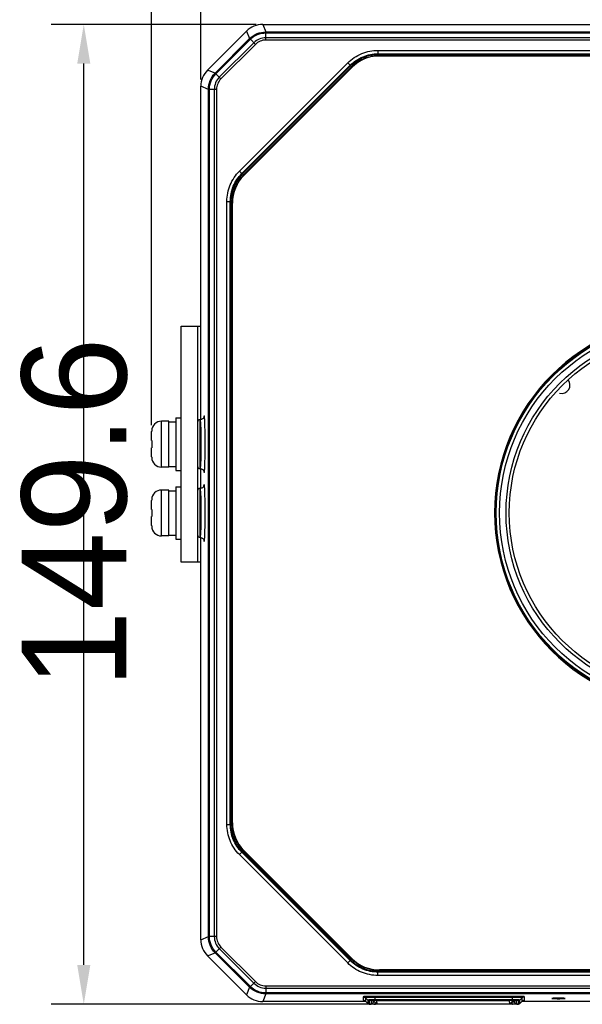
# Model space of a CAD drawing. Header units: millimetres. Extents: x 53 to 498, y 187 to 325.
# Tile 1 of 12: x 53 to 96, y 209 to 285. Entities that reach past the tile are written whole.
import ezdxf

# ---------------------------------------------------------------- set-up
doc = ezdxf.new("R2010")
doc.units = ezdxf.units.MM
doc.header["$LTSCALE"] = 2
doc.header["$PDMODE"] = 3
doc.header["$PDSIZE"] = 8
doc.layers.get('0').update_dxf_attribs({"linetype": 'CONTINUOUS'})
doc.layers.get('Defpoints').update_dxf_attribs({"linetype": 'CONTINUOUS'})
doc.layers.add('00_COMPONENTS', color=7, linetype='CONTINUOUS')
doc.layers.add('51__DRAFT_DIMS', color=7, linetype='CONTINUOUS')
doc.styles.get("Standard").update_dxf_attribs({"font": 'simfang.ttf'})
doc.dimstyles.new('DIMSTYLE_1', dxfattribs={"dimtxt": 3, "dimasz": 3, "dimexe": 2.5, "dimexo": 0.5, "dimgap": 0.75, "dimtad": 1, "dimdec": 1, "dimlfac": 2, "dimdsep": 46, "dimtxsty": 'STANDARD', "dimblk": '_FILLED', "dimblk1": '_FILLED', "dimblk2": '_FILLED', "dimcen": 0.09, "dimclrt": 3, "dimazin": 2, "dimtp": 0.5, "dimtm": 0.5, "dimtfac": 1, "dimtdec": 1, "dimtofl": 0, "dimtmove": 0, "dimatfit": 3, "dimldrblk": '_FILLED', "dimfxl": 1, "dimtolj": 1, "dimarcsym": 0})
doc.dimstyles.new('DIMSTYLE_2', dxfattribs={"dimtxt": 3, "dimasz": 3, "dimexe": 2.5, "dimexo": 0.5, "dimgap": 0.75, "dimtad": 1, "dimlfac": 2, "dimdsep": 46, "dimtxsty": 'STANDARD', "dimblk": '_FILLED', "dimblk1": '_FILLED', "dimblk2": '_FILLED', "dimcen": 0.09, "dimclrt": 3, "dimazin": 2, "dimtp": 0.5, "dimtm": 0.5, "dimtfac": 1, "dimtofl": 0, "dimtmove": 0, "dimatfit": 3, "dimldrblk": '_FILLED', "dimfxl": 1, "dimtolj": 1, "dimarcsym": 0})

# ---------------------------------------------------------------- blocks, each defined once
blk = doc.blocks.new('_FILLED')
at = {"color": 0, "linetype": 'ByBlock'}
blk.add_solid([(0, 0), (-1, 0.167), (-1, -0.167)], dxfattribs=at)
blk = doc.blocks.new('*D1')
at = {"layer": '51__DRAFT_DIMS', "color": 0, "lineweight": -2}
for p, q in [((67.113, 279.958), (67.113, 309.388)), ((141.702, 279.958), (141.702, 309.388)), ((70.113, 306.888), (138.702, 306.888))]:
    blk.add_line(p, q, dxfattribs=at)
at = {"layer": 'Defpoints', "color": 0}
for p in [(141.702, 306.888), (67.113, 279.458), (141.702, 279.458)]:
    blk.add_point(p, dxfattribs=at)
at = {"layer": '51__DRAFT_DIMS', "color": 0, "linetype": 'ByBlock', "lineweight": -2, "xscale": 3, "yscale": 3, "zscale": 3, "rotation": 180}
blk.add_blockref('_FILLED', (67.113, 306.888), dxfattribs=at)
at = {"layer": '51__DRAFT_DIMS', "color": 0, "linetype": 'ByBlock', "lineweight": -2, "xscale": 3, "yscale": 3, "zscale": 3}
blk.add_blockref('_FILLED', (141.702, 306.888), dxfattribs=at)
at = {"layer": '51__DRAFT_DIMS', "color": 3, "insert": (104.484, 311.638), "char_height": 3, "attachment_point": 2, "line_spacing_factor": 0.9}
blk.add_mtext('\\A1;\\A1;{\\fFZLanTingHei-R-GBK|b0|i0|c134|p2;\\H2.666667x;\\C0;149.2}', dxfattribs=at)
blk = doc.blocks.new('*D2')
at = {"layer": '51__DRAFT_DIMS', "color": 0, "lineweight": -2}
for p, q in [((63.357, 253.596), (63.357, 322.277)), ((145.457, 253.596), (145.457, 322.277)), ((142.457, 319.777), (66.357, 319.777))]:
    blk.add_line(p, q, dxfattribs=at)
at = {"layer": 'Defpoints', "color": 0}
for p in [(63.357, 319.777), (63.357, 253.096), (145.457, 253.096)]:
    blk.add_point(p, dxfattribs=at)
at = {"layer": '51__DRAFT_DIMS', "color": 0, "linetype": 'ByBlock', "lineweight": -2, "xscale": 3, "yscale": 3, "zscale": 3, "rotation": 180}
blk.add_blockref('_FILLED', (63.357, 319.777), dxfattribs=at)
at = {"layer": '51__DRAFT_DIMS', "color": 0, "linetype": 'ByBlock', "lineweight": -2, "xscale": 3, "yscale": 3, "zscale": 3}
blk.add_blockref('_FILLED', (145.457, 319.777), dxfattribs=at)
at = {"layer": '51__DRAFT_DIMS', "color": 3, "insert": (104.594, 324.527), "char_height": 3, "attachment_point": 2, "line_spacing_factor": 0.9}
blk.add_mtext('\\A1;\\A1;{\\fFZLanTingHei-R-GBK|b0|i0|c134|p2;\\H2.666667x;\\C0;164.2}', dxfattribs=at)
blk = doc.blocks.new('*D3')
at = {"layer": '51__DRAFT_DIMS', "color": 0, "lineweight": -2}
for p, q in [((71.334, 284.179), (55.677, 284.179)), ((58.177, 212.382), (58.177, 281.179)), ((79.933, 209.382), (55.677, 209.382))]:
    blk.add_line(p, q, dxfattribs=at)
at = {"layer": 'Defpoints', "color": 0}
for p in [(58.177, 284.179), (71.834, 284.179), (80.433, 209.382)]:
    blk.add_point(p, dxfattribs=at)
at = {"layer": '51__DRAFT_DIMS', "color": 0, "linetype": 'ByBlock', "lineweight": -2, "xscale": 3, "yscale": 3, "zscale": 3}
for p, rotation in [((58.177, 284.179), 90), ((58.177, 209.382), 270)]:
    blk.add_blockref('_FILLED', p, dxfattribs=dict(at, rotation=rotation))
at = {"layer": '51__DRAFT_DIMS', "color": 3, "insert": (53.427, 246.886), "char_height": 3, "attachment_point": 2, "rotation": 90, "line_spacing_factor": 0.9}
blk.add_mtext('\\A1;\\A1;{\\fFZLanTingHei-R-GBK|b0|i0|c134|p2;\\H2.666667x;\\C0;149.6}', dxfattribs=at)

msp = doc.modelspace()

# ---------------------------------------------------------------- linework, layer by layer
at = {"layer": '00_COMPONENTS', "color": 0}
for p, q in [((71.8341, 284.1794), (72.0725, 283.6039)), ((71.8341, 284.1794), (136.9809, 284.1794)), ((67.625, 280.6947), (70.5974, 283.6672)), ((70.5974, 283.6672), (70.8358, 283.0917)), ((72.0725, 283.6039), (136.7425, 283.6039)), ((72.0738, 282.982), (72.0739, 283.5277)), ((72.0739, 283.5277), (136.7411, 283.5277)), ((68.2004, 280.4564), (70.8358, 283.0917)), ((68.2553, 280.4035), (70.8886, 283.0368)), ((71.1517, 282.7736), (68.5185, 280.1404)), ((71.2746, 282.6509), (68.6412, 280.0175)), ((71.2746, 282.6509), (70.8886, 283.0368)), ((136.7411, 282.982), (72.0738, 282.982)), ((136.7411, 283.1556), (72.0739, 283.1556)), ((80.6291, 282.1923), (80.6291, 281.9335)), ((80.6291, 282.1923), (128.1859, 282.1923)), ((80.6291, 281.9335), (80.6494, 281.8845)), ((80.6291, 281.9335), (128.1859, 281.9335)), ((80.6494, 281.7846), (80.6494, 281.8845)), ((80.6494, 281.8845), (128.1655, 281.8845)), ((70.0538, 272.966), (78.3261, 281.2383)), ((78.3261, 281.2383), (78.5091, 281.0554)), ((80.6494, 281.7846), (80.7501, 281.7846)), ((80.7501, 281.7846), (128.0648, 281.7846)), ((80.7501, 281.7715), (128.0648, 281.7715)), ((68.2004, 280.4564), (67.625, 280.6947)), ((68.6412, 280.0175), (68.2553, 280.4035)), ((70.2367, 272.783), (78.5091, 281.0554)), ((70.2858, 272.7628), (78.5294, 281.0064)), ((70.3564, 272.6921), (78.6001, 280.9357)), ((70.3862, 272.6633), (78.6288, 280.906)), ((78.6381, 280.8967), (70.3954, 272.6541)), ((78.5091, 281.0554), (78.5294, 281.0064)), ((78.6001, 280.9357), (78.5294, 281.0064)), ((67.1127, 254.0096), (67.1127, 279.458)), ((67.6882, 279.2197), (67.1127, 279.458)), ((67.6882, 214.5496), (67.6882, 279.2197)), ((68.3102, 279.2183), (67.7644, 279.2182)), ((67.7644, 214.5511), (67.7644, 279.2182)), ((68.1365, 279.2182), (68.1365, 214.5511)), ((68.3102, 279.2183), (68.3102, 214.551)), ((70.0538, 272.966), (70.2367, 272.783)), ((70.2367, 272.783), (70.2858, 272.7628)), ((70.3564, 272.6921), (70.2857, 272.7627)), ((70.3954, 272.6541), (70.3862, 272.6633)), ((69.0999, 223.1063), (69.0999, 270.663)), ((69.0999, 270.663), (69.3586, 270.663)), ((69.3586, 223.1063), (69.3586, 270.663)), ((69.3586, 270.663), (69.4076, 270.6427)), ((69.4076, 223.1266), (69.4076, 270.6427)), ((69.5075, 270.6427), (69.4076, 270.6427)), ((69.5075, 270.542), (69.5075, 270.6427)), ((69.5075, 223.2273), (69.5075, 270.542)), ((69.5075, 270.542), (69.5206, 270.542)), ((69.5206, 223.2273), (69.5206, 270.542)), ((65.6075, 243.1346), (65.6075, 261.1346)), ((65.6075, 261.1346), (67.1127, 261.1346)), ((66.8575, 261.1346), (66.8575, 243.1346)), ((65.2075, 254.1346), (65.2075, 250.1346)), ((65.2075, 254.1346), (65.6075, 254.1346)), ((64.1075, 250.3846), (64.1075, 253.8846)), ((64.6575, 253.8846), (64.1075, 253.8846)), ((64.6575, 250.3846), (64.6575, 253.8846)), ((64.6575, 253.8296), (65.2075, 253.8296)), ((67.0621, 250.2596), (67.0621, 254.0096)), ((63.3575, 253.1596), (63.36, 253.1592)), ((63.3575, 252.4096), (63.3575, 253.0961)), ((63.3575, 252.4096), (63.36, 252.4096)), ((63.3575, 251.1732), (63.3575, 251.8596)), ((63.36, 251.8596), (63.3575, 251.8596)), ((63.36, 251.1101), (63.3575, 251.1096)), ((64.6575, 250.3846), (64.1075, 250.3846)), ((64.6575, 250.4396), (65.2075, 250.4396)), ((65.2075, 250.1346), (65.6075, 250.1346)), ((67.1127, 248.7596), (67.1127, 250.2596)), ((65.2075, 248.8846), (65.2075, 244.8846)), ((65.2075, 248.8846), (65.6075, 248.8846)), ((64.1075, 245.1346), (64.1075, 248.6346)), ((64.6575, 248.6346), (64.1075, 248.6346)), ((64.6575, 245.1346), (64.6575, 248.6346)), ((64.6575, 248.5796), (65.2075, 248.5796)), ((67.0621, 245.0096), (67.0621, 248.7596)), ((63.3575, 247.9096), (63.36, 247.9092)), ((63.3575, 247.1596), (63.3575, 247.8461)), ((63.3575, 247.1596), (63.36, 247.1596)), ((63.3575, 245.9232), (63.3575, 246.6096)), ((63.36, 246.6096), (63.3575, 246.6096)), ((63.36, 245.8601), (63.3575, 245.8596)), ((64.6575, 245.1346), (64.1075, 245.1346)), ((64.6575, 245.1896), (65.2075, 245.1896)), ((65.2075, 244.8846), (65.6075, 244.8846)), ((67.1127, 214.3112), (67.1127, 245.0096)), ((67.1127, 243.1346), (65.6075, 243.1346)), ((69.5075, 223.1266), (69.5075, 223.2273)), ((69.5206, 223.2273), (69.5075, 223.2273)), ((69.0999, 223.1063), (69.3586, 223.1063)), ((69.3586, 223.1063), (69.4076, 223.1266)), ((69.5075, 223.1266), (69.4076, 223.1266)), ((70.0538, 220.8033), (70.2367, 220.9862)), ((70.2367, 220.9862), (70.2857, 221.0065)), ((78.5091, 212.7139), (70.2367, 220.9862)), ((70.3564, 221.0772), (70.2857, 221.0065)), ((78.5294, 212.7629), (70.2857, 221.0065)), ((78.6001, 212.8336), (70.3564, 221.0772)), ((70.3862, 221.106), (70.3954, 221.1152)), ((78.6288, 212.8633), (70.3862, 221.106)), ((70.3954, 221.1152), (78.6381, 212.8726)), ((78.3261, 212.5309), (70.0538, 220.8033)), ((67.1127, 214.3112), (67.6882, 214.5496)), ((68.3102, 214.551), (67.7644, 214.5511)), ((68.6412, 213.7518), (68.2553, 213.3658)), ((68.5185, 213.6289), (71.1517, 210.9956)), ((68.6412, 213.7518), (71.2746, 211.1184)), ((67.625, 213.0746), (68.2004, 213.3129)), ((70.5974, 210.1021), (67.625, 213.0746)), ((70.8358, 210.6776), (68.2004, 213.3129)), ((70.8886, 210.7325), (68.2553, 213.3658)), ((78.3261, 212.5309), (78.5091, 212.7139)), ((78.5091, 212.7139), (78.5294, 212.7629)), ((78.6001, 212.8336), (78.5294, 212.7629)), ((78.6381, 212.8726), (78.6288, 212.8633)), ((80.7501, 211.9847), (80.6494, 211.9847)), ((80.6494, 211.9847), (80.6494, 211.8848)), ((128.0648, 211.9977), (80.7501, 211.9977)), ((80.7501, 211.9846), (80.7501, 211.9977)), ((128.0648, 211.9846), (80.7501, 211.9846)), ((80.6291, 211.8357), (80.6494, 211.8848)), ((128.1859, 211.8357), (80.6291, 211.8357)), ((80.6291, 211.577), (80.6291, 211.8357)), ((128.1859, 211.577), (80.6291, 211.577)), ((128.1655, 211.8848), (80.6494, 211.8848)), ((70.8358, 210.6776), (70.5974, 210.1021)), ((71.2746, 211.1184), (70.8886, 210.7325)), ((72.0738, 210.7873), (136.7411, 210.7873)), ((72.0738, 210.7873), (72.0739, 210.2415)), ((72.0739, 210.6137), (136.7411, 210.6137)), ((72.0725, 210.1654), (71.8341, 209.5899)), ((136.7425, 210.1654), (72.0725, 210.1654)), ((136.7411, 210.2415), (72.0739, 210.2415)), ((79.5039, 209.9546), (79.5039, 209.6927)), ((79.8635, 209.6987), (79.6807, 209.8814)), ((79.6807, 209.8814), (79.6807, 209.6195)), ((79.8635, 209.6987), (79.8635, 209.4368)), ((80.3364, 209.7175), (80.3143, 209.7174)), ((90.9075, 209.9861), (80.4075, 209.9861)), ((80.4075, 209.67), (80.4075, 209.9861)), ((90.9075, 209.9068), (80.4075, 209.9068)), ((90.9075, 209.7177), (80.4075, 209.7177)), ((90.9075, 209.67), (90.9075, 209.9861)), ((91.4514, 209.6987), (91.6343, 209.8814)), ((91.4514, 209.4368), (91.4514, 209.6987)), ((91.6343, 209.6195), (91.6343, 209.8814)), ((91.811, 209.6927), (91.811, 209.9546)), ((79.7099, 209.5899), (71.8341, 209.5899)), ((79.8635, 209.4368), (79.6807, 209.6195)), ((79.6807, 209.6195), (79.6811, 209.6186)), ((79.8639, 209.4361), (79.6811, 209.6186)), ((79.8635, 209.4368), (79.8639, 209.4361)), ((79.9696, 209.6548), (79.9696, 209.3929)), ((80.1281, 209.3931), (80.1372, 209.6529)), ((80.1281, 209.3931), (80.2833, 209.5429)), ((80.2833, 209.5429), (80.2875, 209.662)), ((80.3111, 209.6625), (80.3151, 209.6268)), ((80.3198, 209.6207), (80.3215, 209.6191)), ((80.3198, 209.6207), (80.3214, 209.6191)), ((80.3214, 209.6191), (80.5397, 209.4077)), ((90.9075, 209.67), (80.4075, 209.67)), ((80.4329, 209.3824), (80.4329, 209.5112)), ((90.8821, 209.3824), (80.4329, 209.3824)), ((80.4951, 209.6635), (80.5129, 209.6452)), ((80.5129, 209.6452), (80.5395, 209.408)), ((80.5395, 209.408), (80.5397, 209.4077)), ((80.6772, 209.6635), (80.689, 209.6514)), ((90.4853, 209.6527), (80.689, 209.6514)), ((80.717, 209.4019), (90.5134, 209.4032)), ((90.4957, 209.6635), (90.4853, 209.6527)), ((90.6791, 209.6635), (90.6628, 209.6466)), ((90.6894, 209.4094), (90.6628, 209.6466)), ((90.6892, 209.409), (90.6894, 209.4094)), ((90.9089, 209.6201), (90.6893, 209.409)), ((90.9109, 209.6222), (90.6894, 209.4094)), ((90.8821, 209.5322), (90.8175, 209.5322)), ((90.88, 209.5923), (90.8821, 209.5322)), ((90.8821, 209.3824), (90.8821, 209.5322)), ((90.9089, 209.6201), (90.9109, 209.6222)), ((90.9152, 209.6282), (90.9113, 209.6635)), ((90.9152, 209.6282), (90.9171, 209.6634)), ((91.0275, 209.662), (91.0316, 209.5429)), ((91.1869, 209.3931), (91.0316, 209.5429)), ((91.1778, 209.6529), (91.1869, 209.3931)), ((91.3453, 209.3929), (91.3453, 209.6548)), ((91.4511, 209.4361), (91.6338, 209.6186)), ((91.4511, 209.4361), (91.4514, 209.4368)), ((91.4514, 209.4368), (91.6343, 209.6195)), ((136.9809, 209.5899), (91.605, 209.5899)), ((91.6338, 209.6186), (91.6343, 209.6195))]:
    msp.add_line(p, q, dxfattribs=at)
for points in [[(67.3472, 254.2145), (67.3475, 254.2166), (67.3479, 254.2186), (67.3478, 254.218), (67.3471, 254.2153), (67.3458, 254.2103), (67.3429, 254.2013), (67.338, 254.1883), (67.3307, 254.172), (67.32, 254.1523), (67.3047, 254.1293), (67.2844, 254.1047), (67.2594, 254.0806), (67.2294, 254.0581), (67.1944, 254.0385), (67.1557, 254.0233), (67.114, 254.0134), (67.0699, 254.0097), (67.0612, 254.0097)], [(67.0612, 250.2596), (67.0689, 250.2596), (67.112, 250.2562), (67.1528, 250.2469), (67.1905, 250.2327), (67.2246, 250.2143), (67.254, 250.1931), (67.2789, 250.1704), (67.2994, 250.147), (67.3153, 250.1246), (67.3271, 250.1044), (67.3355, 250.0869), (67.3413, 250.0725), (67.3448, 250.0622), (67.3467, 250.0557), (67.3474, 250.053)], [(67.3472, 248.9645), (67.3475, 248.9666), (67.3479, 248.9686), (67.3478, 248.968), (67.3471, 248.9653), (67.3458, 248.9603), (67.3429, 248.9513), (67.338, 248.9383), (67.3307, 248.922), (67.32, 248.9023), (67.3047, 248.8793), (67.2844, 248.8547), (67.2594, 248.8306), (67.2294, 248.8081), (67.1944, 248.7885), (67.1557, 248.7733), (67.114, 248.7634), (67.0699, 248.7597), (67.0612, 248.7597)], [(67.0612, 245.0096), (67.0689, 245.0096), (67.112, 245.0062), (67.1528, 244.9969), (67.1905, 244.9827), (67.2246, 244.9643), (67.254, 244.9431), (67.2789, 244.9204), (67.2994, 244.897), (67.3153, 244.8746), (67.3271, 244.8544), (67.3355, 244.8369), (67.3413, 244.8225), (67.3448, 244.8122), (67.3467, 244.8057), (67.3474, 244.803)]]:
    msp.add_lwpolyline(points, dxfattribs=at)
for radius in [14.8008, 14.7587, 14.5, 14, 13.7543]:
    msp.add_circle((104.4075, 246.8846), radius, dxfattribs=at)
for centre, radius, start, end in [((80.7501, 278.7846), 3, 90, 135), ((80.7501, 278.7846), 2.9869, 90, 135), ((80.6482, 278.887), 2.8969, 130.801061, 134.99189), ((72.5075, 270.542), 3, 135, 180), ((72.5075, 270.542), 2.9869, 135, 180), ((72.4045, 270.6445), 2.996, 135.005691, 139.091267), ((72.405, 270.644), 2.8968, 135.007393, 139.114298), ((104.4075, 246.8846), 14.875, 90.000024, 269.999976), ((94.6575, 256.6346), 0.625, 255, 40.127671), ((64.1075, 253.1346), 0.75, 90, 178.095371), ((67.0575, 253.8096), 0.2, 90, 180), ((64.1634, 253.0961), 0.8059, 175.512344, 180.004314), ((64.1634, 251.1731), 0.8059, 179.995686, 184.487656), ((64.1075, 251.1346), 0.75, 181.904629, 270), ((67.0575, 250.4596), 0.2, 180, 270), ((64.1075, 247.8846), 0.75, 90, 178.095371), ((67.0575, 248.5596), 0.2, 90, 180), ((64.1634, 247.8461), 0.8059, 175.512344, 180.004314), ((64.1634, 245.9231), 0.8059, 179.995686, 184.487656), ((64.1075, 245.8846), 0.75, 181.904629, 270), ((67.0575, 245.2096), 0.2, 180, 270), ((72.5075, 223.2273), 3, 180, 225), ((72.5075, 223.2273), 2.9869, 180, 225), ((72.4051, 223.1254), 2.8969, 220.801061, 224.99189), ((80.6472, 214.8812), 2.9954, 225.006566, 229.092184), ((80.6481, 214.8822), 2.8968, 225.007393, 229.114298), ((80.7501, 214.9846), 3, 225, 270), ((80.7501, 214.9846), 2.9869, 225, 270), ((80.358, 194.167), 15.7395, 90.637668, 91.142975), ((80.3478, 199.2989), 10.4184, 90.816864, 91.493093), ((80.3978, 190.8356), 19.0711, 90.333524, 90.645751), ((80.396, 195.9458), 13.7718, 90.339783, 90.81852), ((80.4074, 184.3757), 25.6104, 89.999905, 90.270835), ((80.4073, 189.3725), 20.5342, 89.999528, 90.336339), ((80.4075, 194.3659), 15.3517, 90.000148, 90.265256), ((90.9075, 189.2865), 20.6203, 89.788848, 89.999915), ((90.9074, 194.3655), 15.3522, 89.734978, 89.999853), ((90.9165, 195.7322), 13.9854, 89.184245, 89.746115), ((90.9341, 192.8707), 17.036, 88.867207, 89.833943), ((90.9818, 200.0228), 9.6944, 88.482194, 89.209082), ((79.5046, 209.4432), 0.2492, 45.025365, 50.039641), ((80.3823, 199.9048), 9.7651, 90.518462, 91.130327), ((80.4051, 197.736), 11.934, 90.267496, 90.533708), ((80.4349, 202.1775), 7.4861, 90.231575, 90.924114), ((80.4298, 217.3519), 7.9694, 269.201859, 270.021679), ((80.4075, 197.3086), 12.3614, 90.000121, 90.269283), ((90.9339, 210.9655), 1.4342, 267.929615, 268.653671), ((90.8823, 218.4665), 9.084, 269.998892, 270.15906), ((90.9075, 197.3086), 12.3614, 89.730737, 89.999879), ((91.3457, 209.5426), 0.1496, 309.705478, 314.974469), ((91.8104, 209.4432), 0.2492, 129.960359, 134.974635)]:
    msp.add_arc(centre, radius, start, end, dxfattribs=at)
for centre, major_axis, ratio, start_param, end_param in [((71.835, 282.4283), (-0.6702, 1.6179), 0.9992864, 5.8907385, 6.6756321), ((68.8638, 279.4572), (1.6179, -0.6702), 0.9992864, 2.7491459, 3.5340394), ((68.8638, 214.3121), (-1.6179, -0.6702), 0.9992864, 5.8907385, 6.6756321), ((71.835, 211.3409), (0.6702, 1.6179), 0.9992864, -3.5340394, -2.7491459), ((80.529, 209.4131), (0.2139, -0.2138), 0.0154769, -3.1222073, -2.9157318), ((80.8671, 209.6391), (0.3542, -0.0062), 0.0300968, 2.0983045, 3.145502), ((80.8924, 209.4142), (0.3529, 0.0062), 0.0303334, -3.1113511, -2.0915279), ((90.31, 209.6404), (0.3529, 0.0062), 0.0303334, 0.0028672, 1.0500648), ((90.3352, 209.4155), (0.3542, -0.0062), 0.0300968, -1.0432882, -0.0302413), ((90.7013, 209.4144), (0.2139, 0.2139), 0.0193852, 6.0612363, 6.2616549)]:
    msp.add_ellipse(centre, major_axis=major_axis, ratio=ratio, start_param=start_param, end_param=end_param, dxfattribs=at)
for points, knots in [([(70.8358, 283.0917), (70.9966, 283.2525), (71.3855, 283.5133), (71.845, 283.6039), (72.0725, 283.6039)], [0, 0, 0, 0, 0.4999716, 1, 1, 1, 1]), ([(70.8886, 283.0368), (71.0428, 283.1909), (71.4155, 283.4409), (71.8559, 283.5278), (72.0739, 283.5277)], [0, 0, 0, 0, 0.4999715, 1, 1, 1, 1]), ([(72.0725, 283.6039), (72.0739, 283.5969), (72.0721, 283.5712), (72.0737, 283.546), (72.0739, 283.5277)], [0, 0, 0, 0, 0.2817756, 1, 1, 1, 1]), ([(70.8358, 283.0917), (70.8395, 283.0856), (70.8592, 283.0688), (70.8758, 283.0498), (70.8886, 283.0368)], [0, 0, 0, 0, 0.281788, 1, 1, 1, 1]), ([(72.0739, 283.1556), (71.9043, 283.1556), (71.5617, 283.0881), (71.2717, 282.8936), (71.1517, 282.7736)], [0, 0, 0, 0, 0.4999292, 1, 1, 1, 1]), ([(72.0738, 282.982), (71.9268, 282.9821), (71.6298, 282.9237), (71.3785, 282.755), (71.2746, 282.6509)], [0, 0, 0, 0, 0.4999288, 1, 1, 1, 1]), ([(78.3261, 281.2383), (78.6281, 281.5403), (79.3536, 282.0252), (80.209, 282.1923), (80.6291, 282.1923)], [0, 0, 0, 0, 0.5041152, 1, 1, 1, 1]), ([(78.5091, 281.0554), (78.7871, 281.3334), (79.4549, 281.7798), (80.2424, 281.9336), (80.6291, 281.9335)], [0, 0, 0, 0, 0.5041151, 1, 1, 1, 1]), ([(78.5294, 281.0064), (78.8051, 281.2821), (79.4718, 281.7293), (80.2595, 281.8845), (80.6494, 281.8845)], [0, 0, 0, 0, 0.5000149, 1, 1, 1, 1]), ([(78.7553, 281.0799), (79.0143, 281.3036), (79.6171, 281.6614), (80.3072, 281.7846), (80.6494, 281.7846)], [0, 0, 0, 0, 0.5000204, 1, 1, 1, 1]), ([(67.6882, 279.2197), (67.6882, 279.4471), (67.7788, 279.9066), (68.0396, 280.2955), (68.2004, 280.4564)], [0, 0, 0, 0, 0.4999808, 1, 1, 1, 1]), ([(67.7644, 279.2182), (67.7644, 279.4362), (67.8512, 279.8766), (68.1012, 280.2494), (68.2553, 280.4035)], [0, 0, 0, 0, 0.4999807, 1, 1, 1, 1]), ([(68.2004, 280.4564), (68.2064, 280.4525), (68.2233, 280.433), (68.2423, 280.4163), (68.2553, 280.4035)], [0, 0, 0, 0, 0.2817756, 1, 1, 1, 1]), ([(68.5185, 280.1404), (68.3986, 280.0204), (68.2041, 279.7305), (68.1365, 279.3879), (68.1365, 279.2182)], [0, 0, 0, 0, 0.4999291, 1, 1, 1, 1]), ([(68.6412, 280.0175), (68.5372, 279.9137), (68.3684, 279.6624), (68.3101, 279.3653), (68.3102, 279.2183)], [0, 0, 0, 0, 0.4999287, 1, 1, 1, 1]), ([(67.6882, 279.2197), (67.6952, 279.218), (67.721, 279.2201), (67.7461, 279.2184), (67.7644, 279.2182)], [0, 0, 0, 0, 0.281788, 1, 1, 1, 1]), ([(69.0999, 270.663), (69.0999, 271.0901), (69.27, 271.9459), (69.7567, 272.6689), (70.0538, 272.966)], [0, 0, 0, 0, 0.5041148, 1, 1, 1, 1]), ([(69.3586, 270.663), (69.3586, 271.0562), (69.5152, 271.844), (69.9633, 272.5096), (70.2367, 272.783)], [0, 0, 0, 0, 0.5041148, 1, 1, 1, 1]), ([(69.4076, 270.6427), (69.4076, 270.9977), (69.5357, 271.7135), (69.9078, 272.3382), (70.1403, 272.6065)], [0, 0, 0, 0, 0.5000096, 1, 1, 1, 1]), ([(69.5075, 270.6427), (69.5076, 270.9857), (69.6312, 271.6772), (69.9905, 272.2808), (70.215, 272.5401)], [0, 0, 0, 0, 0.5000099, 1, 1, 1, 1]), ([(67.3666, 254.3096), (67.3636, 254.3096), (67.3582, 254.2981), (67.3538, 254.2797), (67.3479, 254.2453), (67.3448, 254.2192), (67.3432, 254.2038)], [0, 0, 0, 0, 0.0814675, 0.2710368, 0.5770826, 1, 1, 1, 1]), ([(67.4043, 254.0229), (67.4017, 254.0642), (67.3966, 254.1338), (67.3888, 254.2291), (67.379, 254.274), (67.3735, 254.3096), (67.3666, 254.3096)], [0, 0, 0, 0, 0.4270794, 0.7380573, 0.928618, 1, 1, 1, 1]), ([(67.0621, 250.2596), (67.0663, 250.2596), (67.0742, 250.2751), (67.0823, 250.2999), (67.0908, 250.3462), (67.1004, 250.4388), (67.1104, 250.5956), (67.122, 250.8255), (67.1308, 251.1063), (67.1376, 251.4264), (67.1418, 251.7739), (67.1432, 252.1353), (67.1418, 252.4966), (67.1376, 252.844), (67.1308, 253.1642), (67.1215, 253.4442), (67.1117, 253.6754), (67.0969, 253.8437), (67.0899, 253.9508), (67.0757, 253.995), (67.0665, 254.0096), (67.0621, 254.0096)], [0, 0, 0, 0, 0.0033125, 0.0109178, 0.0230096, 0.0395795, 0.0857031, 0.1477086, 0.2232328, 0.3093886, 0.402869, 0.5000837, 0.5972937, 0.690755, 0.7768774, 0.852358, 0.9143066, 0.9603713, 0.9888613, 0.9964985, 1, 1, 1, 1]), ([(67.4039, 250.2401), (67.4203, 250.5046), (67.4365, 251.1342), (67.446, 252.1289), (67.4367, 253.1251), (67.4205, 253.7568), (67.4043, 254.0229)], [0, 0, 0, 0, 0.2101405, 0.4991705, 0.788651, 1, 1, 1, 1]), ([(67.343, 250.0671), (67.3447, 250.0514), (67.3477, 250.0249), (67.3536, 249.99), (67.3581, 249.9714), (67.3636, 249.9596), (67.3666, 249.9596)], [0, 0, 0, 0, 0.4231218, 0.7295139, 0.918909, 1, 1, 1, 1]), ([(67.3666, 249.9596), (67.3734, 249.9597), (67.3789, 249.9944), (67.3885, 250.0385), (67.3963, 250.1316), (67.4014, 250.1997), (67.4039, 250.2401)], [0, 0, 0, 0, 0.0716676, 0.2621487, 0.5731509, 1, 1, 1, 1]), ([(67.3666, 249.0596), (67.3636, 249.0596), (67.3582, 249.0481), (67.3538, 249.0297), (67.3479, 248.9953), (67.3448, 248.9692), (67.3432, 248.9538)], [0, 0, 0, 0, 0.0814675, 0.2710368, 0.5770826, 1, 1, 1, 1]), ([(67.4043, 248.7729), (67.4017, 248.8142), (67.3966, 248.8838), (67.3888, 248.9791), (67.379, 249.024), (67.3735, 249.0596), (67.3666, 249.0596)], [0, 0, 0, 0, 0.4270794, 0.7380573, 0.928618, 1, 1, 1, 1]), ([(67.0621, 245.0096), (67.0663, 245.0096), (67.0742, 245.0251), (67.0823, 245.0499), (67.0908, 245.0962), (67.1004, 245.1888), (67.1104, 245.3456), (67.122, 245.5755), (67.1308, 245.8563), (67.1376, 246.1764), (67.1418, 246.5239), (67.1432, 246.8853), (67.1418, 247.2466), (67.1376, 247.594), (67.1308, 247.9142), (67.1215, 248.1942), (67.1117, 248.4254), (67.0969, 248.5937), (67.0899, 248.7008), (67.0757, 248.745), (67.0665, 248.7596), (67.0621, 248.7596)], [0, 0, 0, 0, 0.0033125, 0.0109178, 0.0230096, 0.0395795, 0.0857031, 0.1477086, 0.2232328, 0.3093886, 0.402869, 0.5000837, 0.5972937, 0.690755, 0.7768774, 0.852358, 0.9143066, 0.9603713, 0.9888613, 0.9964985, 1, 1, 1, 1]), ([(67.4039, 244.9901), (67.4203, 245.2546), (67.4365, 245.8842), (67.446, 246.8789), (67.4367, 247.8751), (67.4205, 248.5068), (67.4043, 248.7729)], [0, 0, 0, 0, 0.2101405, 0.4991705, 0.788651, 1, 1, 1, 1]), ([(67.343, 244.8171), (67.3447, 244.8014), (67.3477, 244.7749), (67.3536, 244.74), (67.3581, 244.7214), (67.3636, 244.7096), (67.3666, 244.7096)], [0, 0, 0, 0, 0.4231218, 0.7295139, 0.918909, 1, 1, 1, 1]), ([(67.3666, 244.7096), (67.3734, 244.7097), (67.3789, 244.7444), (67.3885, 244.7885), (67.3963, 244.8816), (67.4014, 244.9497), (67.4039, 244.9901)], [0, 0, 0, 0, 0.0716676, 0.2621487, 0.5731509, 1, 1, 1, 1]), ([(70.0538, 220.8033), (69.7518, 221.1053), (69.2669, 221.8308), (69.0999, 222.6862), (69.0999, 223.1063)], [0, 0, 0, 0, 0.5041152, 1, 1, 1, 1]), ([(70.2367, 220.9862), (69.9587, 221.2642), (69.5123, 221.9321), (69.3586, 222.7195), (69.3586, 223.1063)], [0, 0, 0, 0, 0.5041151, 1, 1, 1, 1]), ([(70.2857, 221.0065), (70.01, 221.2823), (69.5628, 221.949), (69.4076, 222.7366), (69.4076, 223.1266)], [0, 0, 0, 0, 0.5000149, 1, 1, 1, 1]), ([(70.2122, 221.2324), (69.9886, 221.4915), (69.6307, 222.0943), (69.5076, 222.7843), (69.5075, 223.1266)], [0, 0, 0, 0, 0.5000204, 1, 1, 1, 1]), ([(67.6882, 214.5496), (67.6952, 214.5511), (67.7209, 214.5493), (67.7461, 214.5509), (67.7644, 214.5511)], [0, 0, 0, 0, 0.2817756, 1, 1, 1, 1]), ([(68.2004, 213.3129), (68.0396, 213.4738), (67.7788, 213.8627), (67.6882, 214.3221), (67.6882, 214.5496)], [0, 0, 0, 0, 0.4999716, 1, 1, 1, 1]), ([(68.2553, 213.3658), (68.1012, 213.5199), (67.8512, 213.8927), (67.7644, 214.333), (67.7644, 214.5511)], [0, 0, 0, 0, 0.4999715, 1, 1, 1, 1]), ([(68.1365, 214.5511), (68.1365, 214.3815), (68.204, 214.0389), (68.3986, 213.7489), (68.5185, 213.6289)], [0, 0, 0, 0, 0.4999292, 1, 1, 1, 1]), ([(68.3102, 214.551), (68.3101, 214.404), (68.3684, 214.107), (68.5372, 213.8556), (68.6412, 213.7518)], [0, 0, 0, 0, 0.4999288, 1, 1, 1, 1]), ([(68.2004, 213.3129), (68.2065, 213.3167), (68.2233, 213.3364), (68.2423, 213.353), (68.2553, 213.3658)], [0, 0, 0, 0, 0.281788, 1, 1, 1, 1]), ([(80.6291, 211.8357), (80.236, 211.8357), (79.4481, 211.9923), (78.7825, 212.4404), (78.5091, 212.7139)], [0, 0, 0, 0, 0.5041151, 1, 1, 1, 1]), ([(80.6291, 211.577), (80.202, 211.577), (79.3462, 211.7472), (78.6232, 212.2339), (78.3261, 212.5309)], [0, 0, 0, 0, 0.5041152, 1, 1, 1, 1]), ([(80.6494, 211.8848), (80.2944, 211.8848), (79.5787, 212.0129), (78.9539, 212.3849), (78.6857, 212.6174)], [0, 0, 0, 0, 0.5000096, 1, 1, 1, 1]), ([(80.6494, 211.9847), (80.3065, 211.9847), (79.6149, 212.1084), (79.0113, 212.4677), (78.752, 212.6922)], [0, 0, 0, 0, 0.5000099, 1, 1, 1, 1]), ([(70.8358, 210.6776), (70.8397, 210.6836), (70.8591, 210.7005), (70.8758, 210.7195), (70.8886, 210.7325)], [0, 0, 0, 0, 0.2817756, 1, 1, 1, 1]), ([(72.0725, 210.1654), (71.845, 210.1654), (71.3856, 210.256), (70.9966, 210.5168), (70.8358, 210.6776)], [0, 0, 0, 0, 0.4999808, 1, 1, 1, 1]), ([(72.0739, 210.2415), (71.8559, 210.2415), (71.4155, 210.3283), (71.0428, 210.5783), (70.8886, 210.7325)], [0, 0, 0, 0, 0.4999807, 1, 1, 1, 1]), ([(71.1517, 210.9956), (71.2717, 210.8758), (71.5617, 210.6812), (71.9043, 210.6137), (72.0739, 210.6137)], [0, 0, 0, 0, 0.4999291, 1, 1, 1, 1]), ([(71.2746, 211.1184), (71.3785, 211.0144), (71.6297, 210.8456), (71.9268, 210.7872), (72.0738, 210.7873)], [0, 0, 0, 0, 0.4999287, 1, 1, 1, 1]), ([(72.0725, 210.1654), (72.0741, 210.1723), (72.072, 210.1981), (72.0737, 210.2233), (72.0739, 210.2415)], [0, 0, 0, 0, 0.281788, 1, 1, 1, 1]), ([(80.2864, 209.9858), (80.184, 209.9853), (80.0366, 209.9838), (79.8501, 209.9796), (79.7345, 209.9759), (79.6397, 209.9715), (79.5714, 209.9669), (79.5276, 209.9623), (79.5105, 209.9585), (79.5039, 209.9561), (79.5039, 209.9546)], [0, 0, 0, 0, 0.3914598, 0.5637794, 0.7130997, 0.8346127, 0.9244469, 0.9797896, 0.9941195, 1, 1, 1, 1]), ([(79.5039, 209.6927), (79.5039, 209.6909), (79.5122, 209.6884), (79.5326, 209.684), (79.5567, 209.682), (79.5742, 209.6805)], [0, 0, 0, 0, 0.0756433, 0.265356, 1, 1, 1, 1]), ([(80.0441, 209.9034), (79.9939, 209.9024), (79.9055, 209.9), (79.802, 209.8959), (79.7404, 209.8915), (79.7081, 209.8889), (79.6928, 209.8855), (79.6807, 209.8838), (79.6807, 209.8814)], [0, 0, 0, 0, 0.4125069, 0.7293798, 0.8449013, 0.9290878, 0.9806598, 1, 1, 1, 1]), ([(80.0763, 209.7137), (80.0465, 209.7129), (79.9944, 209.7112), (79.9337, 209.7083), (79.8979, 209.7054), (79.8793, 209.7035), (79.8704, 209.7015), (79.8635, 209.7001), (79.8635, 209.6987)], [0, 0, 0, 0, 0.4175365, 0.7329864, 0.8469779, 0.9296438, 0.9804304, 1, 1, 1, 1]), ([(91.811, 209.9546), (91.811, 209.9564), (91.803, 209.9588), (91.7916, 209.9613), (91.7691, 209.9642), (91.7247, 209.9684), (91.649, 209.9729), (91.5383, 209.9774), (91.403, 209.9812), (91.1901, 209.9851), (91.0228, 209.9861), (90.9075, 209.9861)], [0, 0, 0, 0, 0.0059022, 0.0206609, 0.0446587, 0.0778116, 0.1702022, 0.2944259, 0.4456437, 0.6181519, 1, 1, 1, 1]), ([(91.4514, 209.6987), (91.4514, 209.7001), (91.4446, 209.7015), (91.4356, 209.7035), (91.4171, 209.7054), (91.3812, 209.7083), (91.3205, 209.7112), (91.2683, 209.7129), (91.2386, 209.7137)], [0, 0, 0, 0, 0.0195696, 0.0703583, 0.1530269, 0.2670201, 0.5824714, 1, 1, 1, 1]), ([(91.6343, 209.8814), (91.6343, 209.8838), (91.6221, 209.8855), (91.6069, 209.8889), (91.5746, 209.8915), (91.513, 209.8959), (91.4095, 209.9), (91.321, 209.9024), (91.2709, 209.9034)], [0, 0, 0, 0, 0.0193403, 0.0709129, 0.1551001, 0.2706225, 0.5874959, 1, 1, 1, 1]), ([(91.806, 209.6894), (91.8073, 209.6898), (91.8092, 209.6904), (91.811, 209.692), (91.811, 209.6927)], [0, 0, 0, 0, 0.664067, 1, 1, 1, 1]), ([(94.9075, 209.8244), (94.9075, 209.8278), (94.8879, 209.8274), (94.8659, 209.8327), (94.8169, 209.8341), (94.7569, 209.8372), (94.6816, 209.839), (94.5639, 209.8413), (94.4075, 209.8422), (94.251, 209.8413), (94.1334, 209.839), (94.0581, 209.8372), (93.9981, 209.8341), (93.949, 209.8327), (93.927, 209.8274), (93.9075, 209.8278), (93.9075, 209.8244)], [0, 0, 0, 0, 0.0102002, 0.0387545, 0.0849944, 0.1470842, 0.2227538, 0.3090261, 0.5, 0.6909739, 0.7772462, 0.8529158, 0.9150056, 0.9612455, 0.9897998, 1, 1, 1, 1]), ([(93.9075, 209.8244), (93.9075, 209.821), (93.927, 209.8214), (93.949, 209.816), (93.9981, 209.8147), (94.0581, 209.8116), (94.1334, 209.8097), (94.251, 209.8075), (94.4075, 209.8065), (94.5639, 209.8075), (94.6816, 209.8097), (94.7569, 209.8116), (94.8169, 209.8147), (94.8659, 209.816), (94.8879, 209.8214), (94.9075, 209.821), (94.9075, 209.8244)], [0, 0, 0, 0, 0.0102002, 0.0387545, 0.0849944, 0.1470842, 0.2227538, 0.3090261, 0.5, 0.6909739, 0.7772462, 0.8529158, 0.9150056, 0.9612455, 0.9897998, 1, 1, 1, 1]), ([(79.5704, 209.6822), (79.5683, 209.6824), (79.5577, 209.684), (79.6027, 209.6751), (79.6255, 209.6602), (79.6648, 209.6349), (79.6811, 209.6186)], [0, 0, 0, 0, 0.0443208, 0.1526971, 0.5106591, 1, 1, 1, 1]), ([(80.4075, 209.3775), (80.2972, 209.3775), (80.1249, 209.383), (79.9156, 209.3845), (79.8639, 209.4361)], [0, 0, 0, 0, 0.6014955, 1, 1, 1, 1]), ([(80.1897, 209.668), (80.1593, 209.6674), (80.1058, 209.666), (80.0431, 209.6635), (80.0058, 209.6609), (79.9862, 209.6593), (79.977, 209.6572), (79.9696, 209.6562), (79.9696, 209.6548)], [0, 0, 0, 0, 0.4124204, 0.7292089, 0.8448933, 0.9290286, 0.9806375, 1, 1, 1, 1]), ([(79.9696, 209.3929), (79.9696, 209.3924), (79.9712, 209.3914), (79.9725, 209.3911), (79.9735, 209.3909)], [0, 0, 0, 0, 0.3129019, 1, 1, 1, 1]), ([(79.9735, 209.3909), (79.987, 209.3874), (80.0289, 209.3856), (80.0702, 209.383), (80.0979, 209.3821)], [0, 0, 0, 0, 0.3349335, 1, 1, 1, 1]), ([(80.1661, 209.3879), (80.1564, 209.3886), (80.1481, 209.3916), (80.128, 209.39), (80.1281, 209.3931)], [0, 0, 0, 0, 0.7571957, 1, 1, 1, 1]), ([(80.1372, 209.6529), (80.1373, 209.6567), (80.161, 209.654), (80.1875, 209.6609), (80.2473, 209.6604), (80.2897, 209.6621), (80.3142, 209.6625)], [0, 0, 0, 0, 0.064383, 0.2614112, 0.5857298, 1, 1, 1, 1]), ([(80.3188, 209.3832), (80.3036, 209.3834), (80.2527, 209.3844), (80.2017, 209.3857), (80.1661, 209.3879)], [0, 0, 0, 0, 0.2992025, 1, 1, 1, 1]), ([(80.3137, 209.5343), (80.3059, 209.5351), (80.2976, 209.5362), (80.2832, 209.5401), (80.2833, 209.5429)], [0, 0, 0, 0, 0.7345542, 1, 1, 1, 1]), ([(80.4117, 209.5316), (80.4027, 209.5314), (80.3701, 209.5312), (80.3373, 209.5318), (80.3137, 209.5343)], [0, 0, 0, 0, 0.2752443, 1, 1, 1, 1]), ([(90.8723, 209.6635), (90.8983, 209.6635), (90.9876, 209.663), (91.077, 209.662), (91.1401, 209.658)], [0, 0, 0, 0, 0.2918395, 1, 1, 1, 1]), ([(91.0316, 209.5429), (91.0318, 209.5395), (91.0137, 209.5359), (90.9909, 209.5328), (90.9475, 209.5312), (90.9168, 209.5313), (90.9002, 209.5317)], [0, 0, 0, 0, 0.0774477, 0.2932926, 0.6261427, 1, 1, 1, 1]), ([(91.4511, 209.4361), (91.3993, 209.3844), (91.19, 209.383), (91.0178, 209.3775), (90.9075, 209.3775)], [0, 0, 0, 0, 0.3986846, 1, 1, 1, 1]), ([(91.1649, 209.3891), (91.1506, 209.3879), (91.0648, 209.3835), (90.979, 209.3827), (90.9075, 209.3825)], [0, 0, 0, 0, 0.167434, 1, 1, 1, 1]), ([(91.3453, 209.6548), (91.3453, 209.6573), (91.3311, 209.6575), (91.3147, 209.6613), (91.2785, 209.6627), (91.2338, 209.6652), (91.1772, 209.6669), (91.0869, 209.669), (91.0153, 209.6697), (90.9655, 209.6699)], [0, 0, 0, 0, 0.0199039, 0.0752248, 0.1651523, 0.2866663, 0.4359415, 0.6083046, 1, 1, 1, 1]), ([(91.1401, 209.658), (91.1497, 209.6574), (91.1582, 209.6543), (91.1777, 209.656), (91.1778, 209.6529)], [0, 0, 0, 0, 0.7524759, 1, 1, 1, 1]), ([(91.1869, 209.3931), (91.1869, 209.3912), (91.1755, 209.3911), (91.1705, 209.3896), (91.1649, 209.3891)], [0, 0, 0, 0, 0.2509485, 1, 1, 1, 1]), ([(91.2171, 209.3821), (91.2352, 209.3827), (91.2659, 209.3844), (91.309, 209.3855), (91.3282, 209.3902), (91.3453, 209.3899), (91.3453, 209.3929)], [0, 0, 0, 0, 0.4220773, 0.7365596, 0.9306954, 1, 1, 1, 1]), ([(91.6338, 209.6186), (91.6557, 209.6405), (91.6943, 209.6647), (91.7365, 209.6816), (91.7501, 209.683)], [0, 0, 0, 0, 0.6934767, 1, 1, 1, 1]), ([(91.741, 209.6805), (91.7487, 209.6812), (91.7704, 209.6834), (91.7926, 209.685), (91.806, 209.6894)], [0, 0, 0, 0, 0.3543023, 1, 1, 1, 1])]:
    msp.add_open_spline(points, degree=3, knots=knots, dxfattribs=at)
for points in [[(63.36, 252.4096), (63.358, 252.318), (63.3577, 252.1346), (63.358, 251.9513), (63.36, 251.8596)], [(63.36, 247.1596), (63.358, 247.068), (63.3577, 246.8846), (63.358, 246.7013), (63.36, 246.6096)], [(79.5039, 209.9546), (79.5677, 209.9546), (79.6356, 209.9265), (79.6807, 209.8814)], [(79.5039, 209.6927), (79.5609, 209.6927), (79.6209, 209.6709), (79.6646, 209.6342)], [(79.9696, 209.6548), (79.9313, 209.6548), (79.8906, 209.6716), (79.8635, 209.6987)], [(91.3453, 209.6548), (91.3836, 209.6548), (91.4243, 209.6716), (91.4514, 209.6987)], [(91.811, 209.9546), (91.7473, 209.9546), (91.6794, 209.9265), (91.6343, 209.8814)], [(91.811, 209.6927), (91.754, 209.6927), (91.694, 209.6709), (91.6503, 209.6342)], [(79.9696, 209.3929), (79.9313, 209.3929), (79.8906, 209.4097), (79.8635, 209.4368)], [(91.3453, 209.3929), (91.3793, 209.3929), (91.4151, 209.4058), (91.4413, 209.4275)]]:
    msp.add_open_spline(points, degree=3, dxfattribs=at)

# ---------------------------------------------------------------- dimensions: what is measured, and where the dimension line sits
at = {"layer": '51__DRAFT_DIMS', "color": 0}
for base, p1, p2, angle, dimstyle, picture, middle in [((63.3575, 319.777), (145.4575, 253.0961), (63.3575, 253.0961), 180, 'DIMSTYLE_2', '*D2', (104.5936, 319.777)), ((58.1772, 284.1794), (80.4329, 209.3824), (71.8341, 284.1794), 90, 'DIMSTYLE_1', '*D3', (58.1772, 246.8864))]:
    dim = msp.add_linear_dim(base=base, p1=p1, p2=p2, angle=angle, text='\\A1;{\\fFZLanTingHei-R-GBK|b0|i0|c134|p2;\\H2.666667x;\\C0;<>}', dimstyle=dimstyle, override={"dimtxsty": 'STANDARD'}, dxfattribs=at)
    dim.commit()
    dim.dimension.update_dxf_attribs({"geometry": picture, "text_midpoint": middle, "dimtype": 160})
dim = msp.add_linear_dim(base=(141.7022, 306.888), p1=(67.1127, 279.458), p2=(141.7022, 279.458), text='\\A1;{\\fFZLanTingHei-R-GBK|b0|i0|c134|p2;\\H2.666667x;\\C0;<>}', dimstyle='DIMSTYLE_1', override={"dimtxsty": 'STANDARD'}, dxfattribs=at)
dim.commit()
dim.dimension.update_dxf_attribs({"geometry": '*D1', "text_midpoint": (104.4837, 306.888), "dimtype": 160})

doc.saveas('drawing.dxf')
